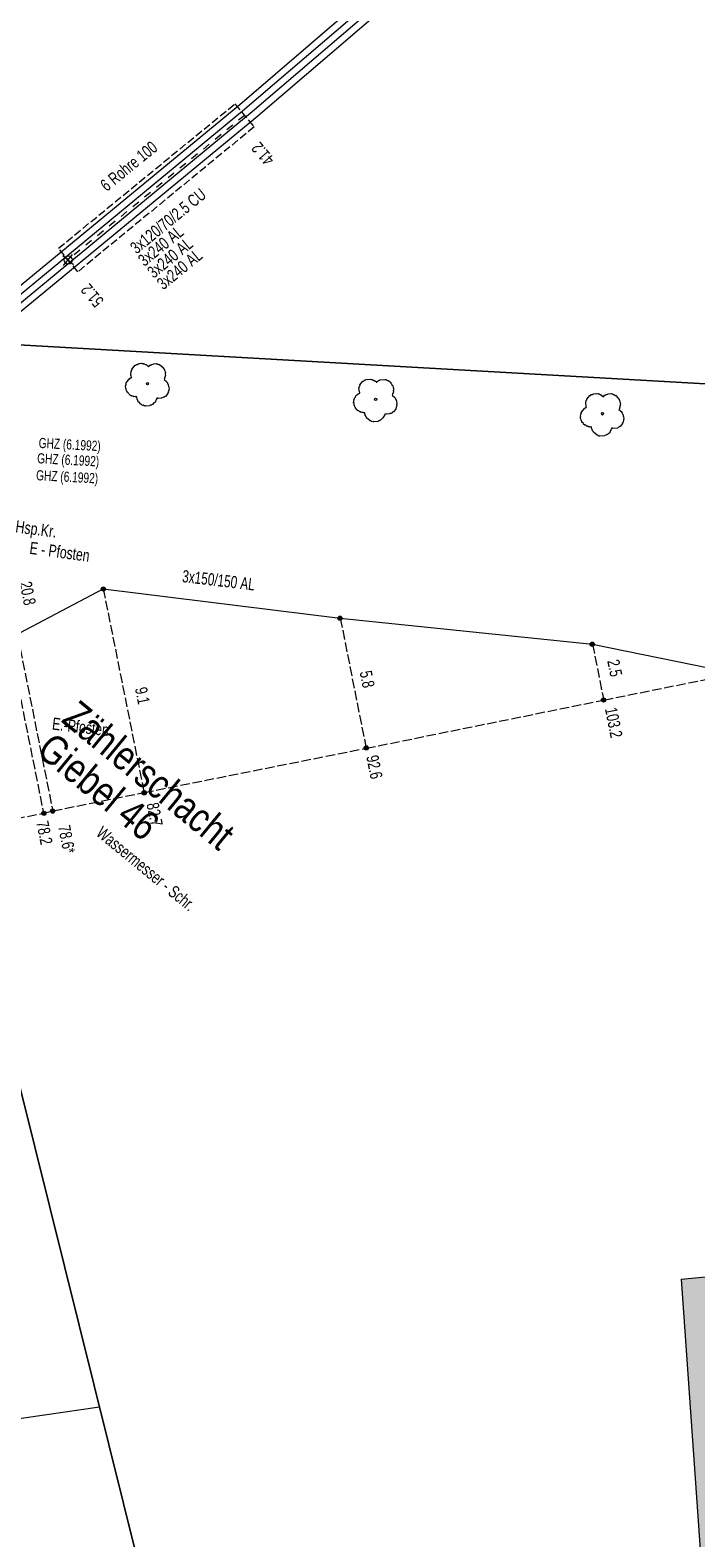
# Model space of a CAD drawing. Header units: metres. Extents: x -740 to 758, y -633 to 854.
# Tile 132 of 256: x -433 to -404, y 138 to 204. Entities that reach past the tile are written whole.
import ezdxf

# ---------------------------------------------------------------- set-up
doc = ezdxf.new("R2010")
doc.units = ezdxf.units.M
doc.header["$MEASUREMENT"] = 0
for name, pattern in [('333_125', [0.4576, 0.3328, -0.1248]), ('333_333', [0.6656, 0.3328, -0.3328]), ('416_125', [0.5408, 0.416, -0.1248])]:
    doc.linetypes.add(name, pattern=pattern)
for name, color, linetype in [('Gis.LOVION', 7, 'Continuous'), ('Grundkarte.LOVION', 7, 'Continuous'), ('Strom.LOVION', 7, 'Continuous'), ('StromBemass.LOVION', 7, 'Continuous'), ('Wasser.LOVION', 7, 'Continuous')]:
    doc.layers.add(name, color=color, linetype=linetype)
doc.styles.add('ERSTELLTER_STIL_1', font='arial.ttf')

msp = doc.modelspace()

# ---------------------------------------------------------------- hatches: boundary and pattern name
at = {"layer": 'Grundkarte.LOVION', "linetype": 'Continuous', "lineweight": 18}
msp.add_hatch(color=254, dxfattribs=at).paths.add_polyline_path([(-408.442, 135.501), (-406.235, 109.294), (-390.813, 110.565), (-394.137, 150.613), (-404.442, 149.606), (-403.486, 135.897)])
at = {"layer": 'StromBemass.LOVION', "linetype": 'Continuous', "lineweight": 13}
for points in [[(-429.695, 179.776), (-429.688, 179.785), (-429.682, 179.795), (-429.678, 179.806), (-429.675, 179.817), (-429.674, 179.829), (-429.674, 179.84), (-429.675, 179.852), (-429.678, 179.863), (-429.682, 179.874), (-429.688, 179.884), (-429.695, 179.893), (-429.703, 179.902), (-429.712, 179.909), (-429.722, 179.915), (-429.732, 179.92), (-429.743, 179.924), (-429.755, 179.926), (-429.766, 179.927), (-429.778, 179.926), (-429.789, 179.924), (-429.8, 179.92), (-429.81, 179.915), (-429.82, 179.909), (-429.829, 179.901), (-429.837, 179.893), (-429.844, 179.884), (-429.849, 179.873), (-429.854, 179.863), (-429.856, 179.851), (-429.858, 179.84), (-429.858, 179.828), (-429.856, 179.817), (-429.853, 179.806), (-429.849, 179.795), (-429.843, 179.785), (-429.837, 179.775), (-429.829, 179.767), (-429.82, 179.76), (-429.81, 179.753), (-429.799, 179.749), (-429.788, 179.745), (-429.777, 179.743), (-429.765, 179.742), (-429.754, 179.743), (-429.743, 179.745), (-429.732, 179.749), (-429.721, 179.754), (-429.711, 179.76), (-429.702, 179.767)], [(-419.329, 178.495), (-419.323, 178.505), (-419.317, 178.515), (-419.313, 178.526), (-419.31, 178.537), (-419.308, 178.549), (-419.308, 178.561), (-419.31, 178.572), (-419.313, 178.584), (-419.317, 178.595), (-419.323, 178.605), (-419.33, 178.614), (-419.338, 178.623), (-419.347, 178.63), (-419.357, 178.636), (-419.367, 178.641), (-419.379, 178.645), (-419.39, 178.647), (-419.402, 178.648), (-419.413, 178.647), (-419.425, 178.645), (-419.436, 178.641), (-419.447, 178.636), (-419.457, 178.63), (-419.466, 178.622), (-419.474, 178.614), (-419.48, 178.604), (-419.486, 178.594), (-419.49, 178.583), (-419.493, 178.572), (-419.495, 178.56), (-419.495, 178.548), (-419.493, 178.537), (-419.49, 178.526), (-419.486, 178.515), (-419.48, 178.504), (-419.473, 178.495), (-419.465, 178.486), (-419.456, 178.479), (-419.446, 178.473), (-419.436, 178.468), (-419.424, 178.464), (-419.413, 178.462), (-419.401, 178.461), (-419.389, 178.462), (-419.378, 178.464), (-419.367, 178.468), (-419.356, 178.473), (-419.346, 178.479), (-419.337, 178.487)], [(-408.283, 177.358), (-408.276, 177.367), (-408.27, 177.377), (-408.266, 177.388), (-408.263, 177.4), (-408.262, 177.412), (-408.262, 177.423), (-408.263, 177.435), (-408.266, 177.447), (-408.271, 177.457), (-408.276, 177.468), (-408.283, 177.477), (-408.292, 177.486), (-408.301, 177.493), (-408.311, 177.5), (-408.321, 177.505), (-408.333, 177.508), (-408.344, 177.51), (-408.356, 177.511), (-408.368, 177.51), (-408.379, 177.508), (-408.39, 177.504), (-408.401, 177.499), (-408.411, 177.493), (-408.42, 177.485), (-408.428, 177.477), (-408.435, 177.467), (-408.441, 177.457), (-408.445, 177.446), (-408.448, 177.435), (-408.449, 177.423), (-408.449, 177.411), (-408.448, 177.399), (-408.445, 177.388), (-408.44, 177.377), (-408.435, 177.367), (-408.428, 177.357), (-408.42, 177.349), (-408.411, 177.341), (-408.401, 177.335), (-408.39, 177.33), (-408.379, 177.326), (-408.367, 177.324), (-408.355, 177.323), (-408.344, 177.324), (-408.332, 177.326), (-408.321, 177.33), (-408.31, 177.335), (-408.3, 177.341), (-408.291, 177.349)], [(-407.788, 174.913), (-407.781, 174.922), (-407.776, 174.933), (-407.771, 174.944), (-407.769, 174.955), (-407.767, 174.967), (-407.767, 174.979), (-407.769, 174.99), (-407.772, 175.002), (-407.776, 175.013), (-407.782, 175.023), (-407.789, 175.033), (-407.797, 175.041), (-407.806, 175.049), (-407.816, 175.055), (-407.827, 175.06), (-407.838, 175.064), (-407.85, 175.066), (-407.861, 175.067), (-407.873, 175.066), (-407.885, 175.064), (-407.896, 175.06), (-407.907, 175.055), (-407.917, 175.049), (-407.926, 175.041), (-407.934, 175.032), (-407.941, 175.023), (-407.947, 175.012), (-407.951, 175.001), (-407.954, 174.99), (-407.955, 174.978), (-407.955, 174.966), (-407.954, 174.955), (-407.951, 174.943), (-407.946, 174.932), (-407.941, 174.922), (-407.934, 174.912), (-407.925, 174.904), (-407.916, 174.896), (-407.906, 174.89), (-407.896, 174.885), (-407.884, 174.881), (-407.873, 174.879), (-407.861, 174.878), (-407.849, 174.879), (-407.837, 174.881), (-407.826, 174.885), (-407.815, 174.89), (-407.806, 174.896), (-407.796, 174.904)], [(-418.184, 172.817), (-418.177, 172.827), (-418.172, 172.837), (-418.167, 172.848), (-418.165, 172.859), (-418.163, 172.871), (-418.163, 172.882), (-418.165, 172.894), (-418.168, 172.905), (-418.172, 172.916), (-418.178, 172.926), (-418.185, 172.936), (-418.193, 172.944), (-418.202, 172.952), (-418.211, 172.958), (-418.222, 172.963), (-418.233, 172.966), (-418.245, 172.969), (-418.256, 172.969), (-418.268, 172.968), (-418.279, 172.966), (-418.291, 172.963), (-418.301, 172.958), (-418.311, 172.951), (-418.32, 172.944), (-418.328, 172.935), (-418.335, 172.926), (-418.34, 172.916), (-418.345, 172.905), (-418.347, 172.893), (-418.349, 172.882), (-418.349, 172.87), (-418.347, 172.858), (-418.344, 172.847), (-418.34, 172.836), (-418.334, 172.826), (-418.328, 172.817), (-418.319, 172.808), (-418.31, 172.801), (-418.301, 172.795), (-418.29, 172.79), (-418.279, 172.786), (-418.267, 172.784), (-418.256, 172.783), (-418.244, 172.784), (-418.233, 172.786), (-418.221, 172.79), (-418.211, 172.795), (-418.201, 172.801), (-418.192, 172.809)], [(-427.905, 170.848), (-427.898, 170.857), (-427.892, 170.868), (-427.888, 170.879), (-427.885, 170.891), (-427.883, 170.902), (-427.883, 170.914), (-427.885, 170.926), (-427.888, 170.938), (-427.892, 170.949), (-427.898, 170.959), (-427.905, 170.969), (-427.913, 170.977), (-427.922, 170.985), (-427.933, 170.991), (-427.943, 170.996), (-427.955, 171), (-427.966, 171.002), (-427.978, 171.003), (-427.99, 171.002), (-428.002, 171), (-428.013, 170.996), (-428.024, 170.991), (-428.034, 170.985), (-428.043, 170.977), (-428.051, 170.968), (-428.058, 170.959), (-428.064, 170.948), (-428.068, 170.937), (-428.071, 170.926), (-428.073, 170.914), (-428.073, 170.902), (-428.071, 170.89), (-428.068, 170.878), (-428.064, 170.867), (-428.058, 170.857), (-428.051, 170.847), (-428.043, 170.839), (-428.034, 170.831), (-428.024, 170.825), (-428.013, 170.82), (-428.001, 170.816), (-427.99, 170.814), (-427.978, 170.813), (-427.966, 170.814), (-427.954, 170.816), (-427.943, 170.82), (-427.932, 170.825), (-427.922, 170.831), (-427.913, 170.839)], [(-432.302, 169.951), (-432.295, 169.96), (-432.289, 169.97), (-432.285, 169.981), (-432.282, 169.992), (-432.281, 170.004), (-432.281, 170.015), (-432.282, 170.027), (-432.285, 170.038), (-432.29, 170.049), (-432.295, 170.059), (-432.302, 170.068), (-432.31, 170.077), (-432.319, 170.084), (-432.329, 170.091), (-432.339, 170.095), (-432.351, 170.099), (-432.362, 170.101), (-432.374, 170.102), (-432.385, 170.101), (-432.397, 170.099), (-432.408, 170.095), (-432.418, 170.09), (-432.428, 170.084), (-432.437, 170.077), (-432.445, 170.068), (-432.452, 170.059), (-432.457, 170.048), (-432.461, 170.038), (-432.464, 170.026), (-432.466, 170.015), (-432.466, 170.003), (-432.464, 169.992), (-432.461, 169.98), (-432.457, 169.97), (-432.451, 169.959), (-432.444, 169.95), (-432.436, 169.942), (-432.427, 169.934), (-432.418, 169.928), (-432.407, 169.923), (-432.396, 169.92), (-432.385, 169.917), (-432.373, 169.917), (-432.361, 169.918), (-432.35, 169.92), (-432.339, 169.923), (-432.328, 169.928), (-432.319, 169.935), (-432.31, 169.942)], [(-431.916, 170.048), (-431.909, 170.057), (-431.904, 170.068), (-431.899, 170.079), (-431.897, 170.09), (-431.895, 170.101), (-431.895, 170.113), (-431.897, 170.125), (-431.9, 170.136), (-431.904, 170.147), (-431.91, 170.157), (-431.917, 170.166), (-431.925, 170.175), (-431.934, 170.182), (-431.943, 170.188), (-431.954, 170.193), (-431.965, 170.197), (-431.977, 170.199), (-431.988, 170.2), (-432, 170.199), (-432.011, 170.197), (-432.022, 170.193), (-432.033, 170.188), (-432.043, 170.182), (-432.052, 170.174), (-432.06, 170.166), (-432.066, 170.156), (-432.072, 170.146), (-432.076, 170.135), (-432.079, 170.124), (-432.081, 170.112), (-432.08, 170.101), (-432.079, 170.089), (-432.076, 170.078), (-432.072, 170.067), (-432.066, 170.057), (-432.059, 170.048), (-432.051, 170.039), (-432.042, 170.032), (-432.032, 170.025), (-432.022, 170.02), (-432.011, 170.017), (-431.999, 170.015), (-431.988, 170.014), (-431.976, 170.015), (-431.964, 170.017), (-431.953, 170.021), (-431.943, 170.026), (-431.933, 170.032), (-431.924, 170.039)]]:
    msp.add_hatch(color=7, dxfattribs=at).paths.add_polyline_path(points)

# ---------------------------------------------------------------- linework, layer by layer
at = {"layer": 'Gis.LOVION', "color": 44, "linetype": 'Continuous', "lineweight": 18}
for points in [[(-427.427, 188.205), (-427.425, 188.176), (-427.451, 188.143), (-427.448, 188.114), (-427.488, 188.066), (-427.485, 188.037), (-427.524, 187.988), (-427.554, 187.986), (-427.607, 187.921), (-427.636, 187.918), (-427.662, 187.886), (-427.721, 187.881), (-427.734, 187.865), (-427.91, 187.847), (-427.926, 187.861), (-427.984, 187.855), (-428.016, 187.881), (-428.046, 187.878), (-428.11, 187.931), (-428.139, 187.928), (-428.171, 187.955), (-428.174, 187.984), (-428.239, 188.037), (-428.241, 188.066), (-428.258, 188.079), (-428.26, 188.109), (-428.293, 188.135), (-428.304, 188.252), (-428.363, 188.246), (-428.379, 188.26), (-428.437, 188.254), (-428.469, 188.28), (-428.499, 188.277), (-428.531, 188.304), (-428.56, 188.301), (-428.672, 188.393), (-428.675, 188.423), (-428.724, 188.462), (-428.726, 188.492), (-428.759, 188.518), (-428.767, 188.606), (-428.783, 188.619), (-428.795, 188.736), (-428.781, 188.752), (-428.784, 188.782), (-428.771, 188.798), (-428.774, 188.827), (-428.761, 188.843), (-428.764, 188.872), (-428.698, 188.953), (-428.7, 188.982), (-428.687, 188.998), (-428.658, 189.001), (-428.605, 189.065), (-428.576, 189.068), (-428.549, 189.1), (-428.52, 189.103), (-428.536, 189.116), (-428.542, 189.175), (-428.558, 189.188), (-428.567, 189.276), (-428.553, 189.292), (-428.559, 189.35), (-428.533, 189.382), (-428.536, 189.412), (-428.509, 189.444), (-428.512, 189.473), (-428.38, 189.634), (-428.351, 189.637), (-428.324, 189.669), (-428.266, 189.675), (-428.252, 189.691), (-428.194, 189.696), (-428.181, 189.712), (-428.093, 189.721), (-428.077, 189.708), (-428.018, 189.714), (-428.002, 189.7), (-427.973, 189.703), (-427.925, 189.664), (-427.895, 189.666), (-427.783, 189.574), (-427.73, 189.638), (-427.701, 189.641), (-427.688, 189.657), (-427.658, 189.66), (-427.645, 189.676), (-427.587, 189.682), (-427.573, 189.698), (-427.456, 189.709), (-427.44, 189.696), (-427.411, 189.699), (-427.395, 189.686), (-427.366, 189.689), (-427.333, 189.662), (-427.304, 189.665), (-427.144, 189.533), (-427.141, 189.504), (-427.109, 189.477), (-427.106, 189.448), (-427.09, 189.435), (-427.087, 189.406), (-427.071, 189.392), (-427.065, 189.334), (-427.049, 189.321), (-427.046, 189.291), (-427.059, 189.275), (-427.051, 189.187), (-427.064, 189.171), (-427.061, 189.142), (-427.074, 189.126), (-427.071, 189.097), (-427.085, 189.081), (-427.082, 189.051), (-427.108, 189.019), (-426.996, 188.927), (-426.993, 188.898), (-426.961, 188.871), (-426.958, 188.842), (-426.942, 188.829), (-426.939, 188.799), (-426.923, 188.786), (-426.914, 188.698), (-426.898, 188.685), (-426.889, 188.597), (-426.903, 188.581), (-426.897, 188.523), (-426.923, 188.491), (-426.92, 188.461), (-426.947, 188.429), (-426.944, 188.4), (-427.05, 188.271), (-427.079, 188.268), (-427.105, 188.236), (-427.135, 188.233), (-427.148, 188.217), (-427.206, 188.212), (-427.22, 188.196), (-427.366, 188.181), (-427.382, 188.195), (-427.411, 188.192)], [(-417.444, 187.511), (-417.441, 187.482), (-417.454, 187.466), (-417.451, 187.436), (-417.517, 187.356), (-417.514, 187.327), (-417.527, 187.311), (-417.557, 187.308), (-417.623, 187.228), (-417.652, 187.225), (-417.665, 187.209), (-417.695, 187.206), (-417.708, 187.19), (-417.737, 187.187), (-417.75, 187.171), (-417.926, 187.154), (-417.942, 187.167), (-417.971, 187.164), (-417.987, 187.177), (-418.017, 187.174), (-418.049, 187.201), (-418.078, 187.198), (-418.239, 187.33), (-418.242, 187.359), (-418.274, 187.386), (-418.277, 187.415), (-418.293, 187.428), (-418.298, 187.487), (-418.314, 187.5), (-418.32, 187.558), (-418.379, 187.553), (-418.395, 187.566), (-418.424, 187.563), (-418.44, 187.576), (-418.469, 187.573), (-418.501, 187.6), (-418.531, 187.597), (-418.579, 187.637), (-418.608, 187.634), (-418.673, 187.686), (-418.675, 187.716), (-418.724, 187.755), (-418.726, 187.785), (-418.759, 187.811), (-418.764, 187.87), (-418.78, 187.883), (-418.789, 187.971), (-418.805, 187.984), (-418.808, 188.013), (-418.795, 188.029), (-418.8, 188.088), (-418.787, 188.104), (-418.79, 188.133), (-418.764, 188.165), (-418.767, 188.195), (-418.727, 188.243), (-418.73, 188.272), (-418.69, 188.32), (-418.661, 188.323), (-418.608, 188.387), (-418.579, 188.39), (-418.566, 188.406), (-418.536, 188.409), (-418.539, 188.438), (-418.555, 188.452), (-418.575, 188.657), (-418.549, 188.689), (-418.552, 188.718), (-418.525, 188.75), (-418.528, 188.779), (-418.396, 188.94), (-418.367, 188.943), (-418.34, 188.975), (-418.311, 188.978), (-418.298, 188.994), (-418.269, 188.997), (-418.255, 189.013), (-418.051, 189.033), (-418.018, 189.007), (-417.989, 189.009), (-417.957, 188.983), (-417.928, 188.986), (-417.863, 188.933), (-417.834, 188.936), (-417.818, 188.923), (-417.815, 188.893), (-417.786, 188.896), (-417.746, 188.944), (-417.717, 188.947), (-417.691, 188.979), (-417.661, 188.982), (-417.648, 188.998), (-417.443, 189.018), (-417.427, 189.005), (-417.398, 189.008), (-417.366, 188.982), (-417.336, 188.985), (-417.304, 188.958), (-417.275, 188.961), (-417.179, 188.882), (-417.176, 188.852), (-417.144, 188.826), (-417.141, 188.797), (-417.109, 188.77), (-417.106, 188.741), (-417.09, 188.728), (-417.081, 188.64), (-417.065, 188.627), (-417.056, 188.539), (-417.07, 188.523), (-417.064, 188.464), (-417.077, 188.448), (-417.074, 188.419), (-417.101, 188.387), (-417.098, 188.358), (-417.124, 188.326), (-416.996, 188.22), (-416.993, 188.191), (-416.977, 188.177), (-416.974, 188.148), (-416.942, 188.122), (-416.939, 188.092), (-416.923, 188.079), (-416.908, 187.933), (-416.922, 187.917), (-416.916, 187.858), (-416.929, 187.842), (-416.926, 187.813), (-416.94, 187.797), (-416.937, 187.768), (-416.963, 187.735), (-416.96, 187.706), (-417.053, 187.594), (-417.082, 187.591), (-417.122, 187.543), (-417.151, 187.54), (-417.164, 187.524), (-417.223, 187.518), (-417.236, 187.502), (-417.353, 187.49), (-417.369, 187.504), (-417.428, 187.498)], [(-407.511, 186.886), (-407.508, 186.857), (-407.534, 186.825), (-407.532, 186.796), (-407.571, 186.747), (-407.568, 186.718), (-407.621, 186.654), (-407.65, 186.651), (-407.69, 186.603), (-407.719, 186.6), (-407.746, 186.568), (-407.804, 186.562), (-407.817, 186.546), (-408.022, 186.526), (-408.038, 186.539), (-408.068, 186.536), (-408.116, 186.576), (-408.145, 186.573), (-408.306, 186.705), (-408.309, 186.734), (-408.341, 186.761), (-408.344, 186.79), (-408.36, 186.803), (-408.366, 186.862), (-408.382, 186.875), (-408.387, 186.933), (-408.446, 186.928), (-408.462, 186.941), (-408.521, 186.935), (-408.553, 186.962), (-408.582, 186.959), (-408.646, 187.012), (-408.675, 187.009), (-408.74, 187.062), (-408.743, 187.091), (-408.807, 187.144), (-408.81, 187.173), (-408.826, 187.186), (-408.829, 187.215), (-408.845, 187.229), (-408.85, 187.287), (-408.867, 187.3), (-408.875, 187.388), (-408.862, 187.404), (-408.868, 187.463), (-408.854, 187.479), (-408.857, 187.508), (-408.831, 187.54), (-408.834, 187.57), (-408.675, 187.762), (-408.646, 187.765), (-408.633, 187.781), (-408.604, 187.784), (-408.62, 187.797), (-408.642, 188.032), (-408.616, 188.064), (-408.619, 188.093), (-408.593, 188.125), (-408.595, 188.155), (-408.463, 188.315), (-408.434, 188.318), (-408.408, 188.35), (-408.349, 188.356), (-408.336, 188.372), (-408.307, 188.375), (-408.293, 188.391), (-408.176, 188.402), (-408.16, 188.389), (-408.102, 188.395), (-408.086, 188.382), (-408.056, 188.385), (-408.024, 188.358), (-407.995, 188.361), (-407.866, 188.255), (-407.814, 188.32), (-407.784, 188.322), (-407.771, 188.339), (-407.742, 188.341), (-407.729, 188.357), (-407.67, 188.363), (-407.657, 188.379), (-407.51, 188.394), (-407.494, 188.38), (-407.465, 188.383), (-407.433, 188.357), (-407.404, 188.36), (-407.339, 188.307), (-407.31, 188.31), (-407.278, 188.283), (-407.275, 188.254), (-407.211, 188.201), (-407.208, 188.172), (-407.176, 188.146), (-407.173, 188.116), (-407.157, 188.103), (-407.148, 188.015), (-407.132, 188.002), (-407.124, 187.914), (-407.137, 187.898), (-407.134, 187.869), (-407.147, 187.853), (-407.141, 187.794), (-407.168, 187.762), (-407.165, 187.733), (-407.191, 187.701), (-407.063, 187.595), (-407.06, 187.566), (-407.044, 187.553), (-407.041, 187.523), (-407.025, 187.51), (-407.022, 187.481), (-407.006, 187.468), (-407, 187.409), (-406.984, 187.396), (-406.973, 187.279), (-406.986, 187.263), (-406.98, 187.204), (-407.007, 187.172), (-407.004, 187.143), (-407.03, 187.111), (-407.027, 187.081), (-407.133, 186.953), (-407.162, 186.95), (-407.189, 186.918), (-407.218, 186.915), (-407.244, 186.883), (-407.449, 186.863), (-407.465, 186.876), (-407.495, 186.873)], [(-407.88, 187.486), (-407.893, 187.47), (-407.906, 187.453), (-407.97, 187.506), (-407.957, 187.522), (-407.944, 187.538), (-407.931, 187.554), (-407.918, 187.571), (-407.885, 187.544), (-407.872, 187.56), (-407.885, 187.544), (-407.853, 187.518), (-407.867, 187.502)]]:
    msp.add_lwpolyline(points, close=True, dxfattribs=at)
for centre, radius in [((-427.832, 188.828), 0.0495), ((-417.846, 188.148), 0.0501)]:
    msp.add_circle(centre, radius, dxfattribs=at)
at = {"layer": 'Grundkarte.LOVION', "color": 253, "linetype": 'Continuous', "lineweight": 18}
for points in [[(-235.576, 172.146), (-303.122, 166.812), (-304.432, 183.236), (-307.413, 221.278), (-308.273, 231.893), (-307.413, 221.278), (-304.432, 183.236), (-325.501, 184.397), (-435.29, 190.628), (-434.452, 205.34)], [(-473.65, 157.647), (-463.579, 160.139), (-458.924, 161.806), (-454.136, 164.225), (-450.971, 166.307), (-442.608, 171.765), (-440.644, 172.844), (-439.039, 173.356), (-437.326, 173.671), (-421.747, 111.058), (-414.464, 81.918), (-417.41, 81.217)]]:
    msp.add_lwpolyline(points, dxfattribs=at)
at = {"layer": 'Grundkarte.LOVION', "color": 8, "linetype": 'Continuous', "lineweight": 18}
for points in [[(-235.576, 172.146), (-303.122, 166.812), (-304.432, 183.236), (-307.413, 221.278), (-308.273, 231.893), (-307.413, 221.278), (-304.432, 183.236), (-325.501, 184.397), (-435.29, 190.628), (-434.452, 205.34)], [(-458.924, 161.806), (-456.258, 156.599), (-454.957, 153.268), (-454.294, 149.815), (-453.044, 140.657), (-429.934, 144.01)]]:
    msp.add_lwpolyline(points, dxfattribs=at)
at = {"layer": 'Grundkarte.LOVION', "color": 253, "linetype": 'Continuous', "lineweight": 18}
msp.add_lwpolyline([(-403.132, 106.582), (-420.29, 105.23), (-421.747, 111.058), (-437.326, 173.671), (-437.075, 175.942), (-436.292, 182.136), (-435.859, 185.873), (-435.29, 190.628), (-325.501, 184.397), (-304.432, 183.236), (-303.122, 166.812), (-298.83, 112.938), (-299.773, 112.905), (-306.945, 112.499), (-382.274, 108.178), (-399.64, 106.835)], close=True, dxfattribs=at)
at = {"layer": 'Grundkarte.LOVION', "color": 8, "linetype": 'Continuous', "lineweight": 18}
for points in [[(-403.132, 106.582), (-420.29, 105.23), (-421.747, 111.058), (-437.326, 173.671), (-437.075, 175.942), (-436.292, 182.136), (-435.859, 185.873), (-435.29, 190.628), (-325.501, 184.397), (-304.432, 183.236), (-303.122, 166.812), (-298.83, 112.938), (-299.773, 112.905), (-306.945, 112.499), (-382.274, 108.178), (-399.64, 106.835)], [(-450.971, 166.307), (-442.608, 171.765), (-440.644, 172.844), (-439.039, 173.356), (-437.326, 173.671), (-421.747, 111.058), (-436.252, 107.364)], [(-408.442, 135.501), (-403.486, 135.897), (-404.442, 149.606), (-394.137, 150.613), (-390.813, 110.565), (-406.235, 109.294)]]:
    msp.add_lwpolyline(points, close=True, dxfattribs=at)
at = {"layer": 'Strom.LOVION', "color": 150, "linetype": 'Continuous', "lineweight": 18}
msp.add_lwpolyline([(-404.625, 217.522), (-416.158, 207.617), (-423.792, 201.048), (-435.881, 191.088), (-436.263, 190.755), (-438.086, 175.399)], dxfattribs=at)
at = {"layer": 'Strom.LOVION', "color": 1, "linetype": 'Continuous', "lineweight": 18}
for points in [[(-404.525, 217.414), (-414.771, 208.388), (-423.675, 200.764), (-435.982, 190.605), (-436.554, 185.879)], [(-404.397, 217.308), (-415.144, 207.671), (-423.243, 200.732), (-435.715, 190.439), (-436.322, 185.311)], [(-404.34, 217.181), (-415.218, 207.221), (-423.085, 200.467), (-435.421, 190.305), (-436.013, 185.326)]]:
    msp.add_lwpolyline(points, dxfattribs=at)
at = {"layer": 'Strom.LOVION', "color": 7, "linetype": '333_125', "lineweight": 13}
msp.add_lwpolyline([(-431.733, 194.759), (-424.002, 201.086), (-423.164, 200.075), (-430.879, 193.734)], close=True, dxfattribs=at)
at = {"layer": 'Strom.LOVION', "color": 9, "linetype": '333_333', "lineweight": 18}
msp.add_lwpolyline([(-423.583, 200.58), (-431.314, 194.253)], dxfattribs=at)
at = {"layer": 'Strom.LOVION', "color": 9, "linetype": 'Continuous', "lineweight": 18}
for points in [[(-431.539, 194.438), (-431.073, 194.055)], [(-431.539, 194.438), (-431.073, 194.055)], [(-431.512, 194.012), (-431.116, 194.494)], [(-431.512, 194.012), (-431.116, 194.494)]]:
    msp.add_lwpolyline(points, dxfattribs=at)
at = {"layer": 'Strom.LOVION', "color": 5, "linetype": 'Continuous', "lineweight": 18}
msp.add_lwpolyline([(-437.215, 174.199), (-437.514, 174.229), (-437.399, 175.319), (-437.291, 175.876), (-436.648, 175.806), (-435.828, 175.724), (-433.918, 177.654), (-429.773, 179.848), (-419.391, 178.557), (-408.344, 177.421), (-399.538, 175.622), (-396.086, 166.619), (-391.552, 154.708), (-386.356, 141.31), (-386.157, 140.635), (-385.674, 139.781), (-384.723, 139.726), (-376.651, 139.688), (-365.782, 139.317), (-351.008, 140.259), (-350.241, 139.979), (-349.957, 139.342)], dxfattribs=at)
at = {"layer": 'Strom.LOVION', "color": 9, "linetype": 'Continuous', "lineweight": 18}
msp.add_circle((-431.309, 194.247), 0.177, dxfattribs=at)
msp.add_circle((-431.309, 194.247), 0.177, dxfattribs=at)
at = {"layer": 'StromBemass.LOVION', "color": 7, "linetype": '416_125', "lineweight": 13}
for points in [[(-435.962, 189.942), (-431.984, 170.115)], [(-429.773, 179.848), (-427.984, 170.919)], [(-419.391, 178.557), (-418.257, 172.86)], [(-433.918, 177.654), (-432.388, 170.016)], [(-408.344, 177.421), (-407.853, 174.971)], [(-469.649, 162.516), (-467.968, 162.857), (-462.968, 163.864), (-453.433, 165.801), (-446.518, 167.171), (-441.404, 168.218), (-440.518, 168.379), (-432.388, 170.016), (-431.984, 170.115), (-427.984, 170.919), (-418.257, 172.86), (-407.853, 174.971), (-399.723, 176.608), (-398.534, 176.843)]]:
    msp.add_lwpolyline(points, dxfattribs=at)
at = {"layer": 'StromBemass.LOVION', "color": 7, "linetype": 'Continuous', "lineweight": 13}
for centre, radius in [((-429.766, 179.834), 0.0922), ((-419.401, 178.555), 0.0932), ((-408.356, 177.417), 0.0939), ((-407.861, 174.973), 0.0942), ((-418.256, 172.876), 0.093), ((-427.978, 170.908), 0.095), ((-432.373, 170.009), 0.0925), ((-431.988, 170.107), 0.0928)]:
    msp.add_circle(centre, radius, dxfattribs=at)

# ---------------------------------------------------------------- texts
at = {"layer": 'Strom.LOVION', "color": 1, "linetype": 'Continuous', "lineweight": 18, "attachment_point": 7, "style": 'ERSTELLTER_STIL_1'}
for s, insert, char_height, rotation in [('{\\A1;\\W0.71558x;6 Rohre 100}', (-429.615, 197.217), 0.53355, 39.24327), ('{\\A1;\\W0.71558x;41.2}', (-422.242, 198.669), 0.53355, 130.23999), ('{\\A1;\\W0.72505x;3x240 AL}', (-427.964, 193.934), 0.53354, 39.2435), ('{\\A1;\\W0.72504x;3x240 AL}', (-427.558, 193.412), 0.53355, 39.24355), ('{\\A1;\\W0.72505x;3x240 AL}', (-427.139, 192.906), 0.53355, 39.24377), ('{\\A1;\\W0.71558x;51.2}', (-429.709, 192.473), 0.53354, 130.24022), ('{\\A1;\\W0.72762x;Hsp.Kr.}', (-433.66, 182.161), 0.53355, 352.24323), ('{\\A1;\\W0.71558x;E - Pfosten}', (-433.022, 181.373), 0.53355, 352.24288), ('{\\A1;\\W0.71558x;E.-Pfosten}', (-432.033, 173.673), 0.53355, 353.24312), ('{\\A1;\\W0.71558x;78.6*}', (-431.761, 169.43), 0.53354, 281.24566), ('{\\A1;\\W0.72232x;Wassermesser - Schr.}', (-430.126, 169.063), 0.53355, 320.58413)]:
    msp.add_mtext(s, dxfattribs=dict(at, insert=insert, char_height=char_height, rotation=rotation))
at = {"layer": 'Strom.LOVION', "color": 150, "linetype": 'Continuous', "lineweight": 18, "insert": (-428.308, 194.48), "char_height": 0.53355, "attachment_point": 7, "rotation": 39.24377, "style": 'ERSTELLTER_STIL_1'}
msp.add_mtext('{\\A1;\\W0.71558x;3x120/70/2.5 CU}', dxfattribs=at)
at = {"layer": 'Strom.LOVION', "color": 7, "linetype": 'Continuous', "lineweight": 13, "char_height": 0.44461, "attachment_point": 7, "style": 'ERSTELLTER_STIL_1'}
for insert, rotation in [((-432.615, 185.883), 356.96777), ((-432.682, 185.211), 356.96735), ((-432.728, 184.468), 356.96735)]:
    msp.add_mtext('{\\A1;\\W0.71562x;GHZ (6.1992)}', dxfattribs=dict(at, insert=insert, rotation=rotation))
at = {"layer": 'Strom.LOVION', "color": 5, "linetype": 'Continuous', "lineweight": 18, "insert": (-426.337, 180.135), "char_height": 0.53355, "attachment_point": 7, "rotation": 353.24312, "style": 'ERSTELLTER_STIL_1'}
msp.add_mtext('{\\A1;\\W0.69469x;3x150/150 AL }', dxfattribs=at)
at = {"layer": 'StromBemass.LOVION', "color": 7, "linetype": 'Continuous', "lineweight": 13, "attachment_point": 7, "style": 'ERSTELLTER_STIL_1'}
for s, insert, char_height, rotation in [('{\\A1;\\W0.71558x;20.8}', (-433.445, 180.102), 0.53354, 281.24566), ('{\\A1;\\W0.71558x;2.5}', (-407.708, 176.682), 0.53355, 281.24553), ('{\\A1;\\W0.71558x;5.8}', (-418.551, 176.194), 0.53354, 281.24601), ('{\\A1;\\W0.71558x;9.1}', (-428.393, 175.475), 0.53354, 281.24566), ('{\\A1;\\W0.71558x;103.2}', (-407.811, 174.587), 0.53354, 281.24566), ('{\\A1;\\W0.71558x;92.6}', (-418.263, 172.494), 0.53354, 281.24566), ('{\\A1;\\W0.71559x;82.7}', (-427.887, 170.416), 0.53354, 281.24573), ('{\\A1;\\W0.71557x;78.2}', (-432.715, 169.615), 0.53355, 281.24594)]:
    msp.add_mtext(s, dxfattribs=dict(at, insert=insert, char_height=char_height, rotation=rotation))
at = {"layer": 'Wasser.LOVION', "color": 94, "linetype": 'Continuous', "lineweight": 18, "char_height": 1.28137, "attachment_point": 7, "rotation": 320.58413, "style": 'ERSTELLTER_STIL_1'}
for s, insert in [('{\\A1;\\W0.80002x;Zählerschacht}', (-431.664, 174.032)), ('{\\A1;\\W0.80002x;Giebel 46}', (-432.764, 172.62))]:
    msp.add_mtext(s, dxfattribs=dict(at, insert=insert))

doc.saveas('drawing.dxf')
